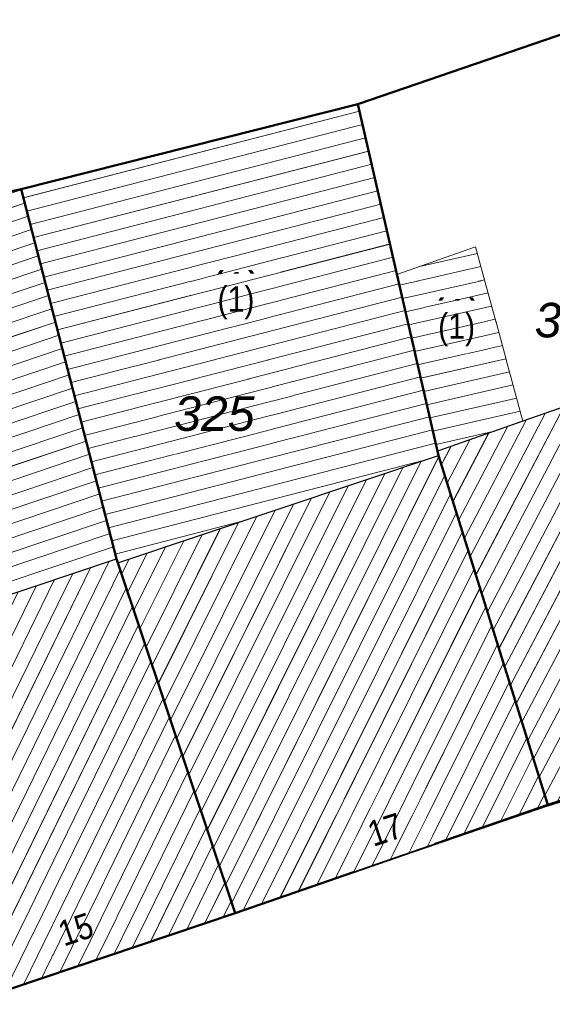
# Model space of a CAD drawing. Header units: millimetres. Extents: x 32365810 to 32368499, y 5620272 to 5622478.
# Tile 243 of 249: x 32366644 to 32366658, y 5620863 to 5620890. Entities that reach past the tile are written whole.
import ezdxf

# ---------------------------------------------------------------- set-up
doc = ezdxf.new("R2010")
doc.units = ezdxf.units.MM
for name, pattern in [('1600.1047', [0]), ('1600.2028', [0]), ('1600.2505', [0])]:
    doc.linetypes.add(name, pattern=pattern)
doc.layers.get('0').update_dxf_attribs({"color": 1, "linetype": 'CONTINUOUS'})
for name, color, linetype in [('_K_Ebene 32', 251, 'CONTINUOUS'), ('_K_Gebäude', 251, 'CONTINUOUS'), ('_K_Lagebezeichnungen', 251, 'CONTINUOUS'), ('Ebene 32', 7, 'CONTINUOUS')]:
    doc.layers.add(name, color=color, linetype=linetype)
doc.layers.add('_K_Flurstücke_Grenzpunkte', color=251, linetype='CONTINUOUS', lineweight=50)
for name, color, linetype, transparency in [('Flurstücke_Grenzpunkte', 11, 'CONTINUOUS', 0.75), ('Gebäude', 31, 'CONTINUOUS', 0.75), ('Lagebezeichnungen', 12, 'CONTINUOUS', 0.75)]:
    doc.layers.add(name, color=color, linetype=linetype, transparency=transparency)
doc.styles.add('Flurstücksnummer - K 10 700', font='ariali.ttf')
doc.styles.add('Hausnummern NRW', font='arial.ttf', dxfattribs={"width": 0.85})

# ---------------------------------------------------------------- blocks, each defined once
blk = doc.blocks.new('O896')
at = {"layer": 'Flurstücke_Grenzpunkte', "color": 7, "linetype": '1600.2028', "lineweight": 35}
for p, q in [((32366143.775, 5622243.462), (32366134.689, 5622241.537)), ((32366146.402, 5622233.287), (32366143.775, 5622243.462)), ((32366134.702, 5622241.498), (32366134.689, 5622241.537)), ((32366141.709, 5622220.848), (32366134.702, 5622241.498)), ((32366146.439, 5622233.174), (32366146.402, 5622233.287)), ((32366149.672, 5622223.531), (32366146.439, 5622233.174)), ((32366141.709, 5622220.848), (32366149.672, 5622223.531))]:
    blk.add_line(p, q, dxfattribs=at)
at = {"layer": 'Flurstücke_Grenzpunkte', "color": 7, "lineweight": 18, "insert": (32366141.099, 5622233.456), "char_height": 0.95, "attachment_point": 8, "line_spacing_factor": 0.69, "style": 'Flurstücksnummer - K 10 700', "bg_fill": 2}
blk.add_mtext('324', dxfattribs=at)
blk = doc.blocks.new('O1315')
at = {"layer": 'Flurstücke_Grenzpunkte', "color": 7, "linetype": '1600.2028', "lineweight": 35}
for p, q in [((32366153.047, 5622245.802), (32366143.775, 5622243.462)), ((32366155.234, 5622236.244), (32366153.047, 5622245.802)), ((32366146.402, 5622233.287), (32366143.775, 5622243.462)), ((32366155.269, 5622236.13), (32366155.234, 5622236.244)), ((32366158.275, 5622226.514), (32366155.269, 5622236.13)), ((32366146.439, 5622233.174), (32366146.402, 5622233.287)), ((32366149.672, 5622223.531), (32366146.439, 5622233.174)), ((32366149.672, 5622223.531), (32366158.275, 5622226.514))]:
    blk.add_line(p, q, dxfattribs=at)
at = {"layer": 'Flurstücke_Grenzpunkte', "color": 7, "lineweight": 18, "insert": (32366149.097, 5622236.793), "char_height": 0.95, "attachment_point": 8, "line_spacing_factor": 0.69, "style": 'Flurstücksnummer - K 10 700', "bg_fill": 2}
blk.add_mtext('325', dxfattribs=at)
blk = doc.blocks.new('O1415')
at = {"layer": 'Flurstücke_Grenzpunkte', "color": 7, "linetype": '1600.2028', "lineweight": 35}
for p, q in [((32366165.519, 5622228.872), (32366158.275, 5622226.514)), ((32366149.672, 5622223.531), (32366158.275, 5622226.514)), ((32366141.709, 5622220.848), (32366149.672, 5622223.531))]:
    blk.add_line(p, q, dxfattribs=at)
blk = doc.blocks.new('O1782')
at = {"layer": 'Flurstücke_Grenzpunkte', "color": 7, "linetype": '1600.2028', "lineweight": 35}
for p, q in [((32366159.813, 5622248.127), (32366153.047, 5622245.802)), ((32366159.813, 5622248.127), (32366162.437, 5622238.416)), ((32366155.234, 5622236.244), (32366153.047, 5622245.802)), ((32366162.437, 5622238.416), (32366165.519, 5622228.872)), ((32366155.269, 5622236.13), (32366155.234, 5622236.244)), ((32366158.275, 5622226.514), (32366155.269, 5622236.13)), ((32366165.519, 5622228.872), (32366158.275, 5622226.514))]:
    blk.add_line(p, q, dxfattribs=at)
at = {"layer": 'Flurstücke_Grenzpunkte', "color": 7, "lineweight": 18, "insert": (32366159.018, 5622239.367), "char_height": 0.95, "attachment_point": 8, "line_spacing_factor": 0.69, "style": 'Flurstücksnummer - K 10 700', "bg_fill": 2}
blk.add_mtext('326', dxfattribs=at)
blk = doc.blocks.new('O2149')
at = {"layer": 'Gebäude', "color": 7, "linetype": '1600.2505', "lineweight": 18}
for p, q in [((32366143.549, 5622243.416), (32366134.689, 5622241.537)), ((32366143.775, 5622243.462), (32366143.549, 5622243.416)), ((32366146.402, 5622233.287), (32366143.775, 5622243.462)), ((32366134.689, 5622241.537), (32366134.701, 5622241.498)), ((32366134.701, 5622241.498), (32366138.368, 5622230.585)), ((32366138.368, 5622230.585), (32366146.402, 5622233.287))]:
    blk.add_line(p, q, dxfattribs=at)
at = {"layer": 'Ebene 32', "color": 7, "lineweight": 18, "insert": (32366141.091, 5622237.526), "char_height": 0.7, "attachment_point": 8, "line_spacing_factor": 0.69, "style": 'Hausnummern NRW', "bg_fill": 2}
blk.add_mtext('(1)', dxfattribs=at)
blk = doc.blocks.new('O2315')
at = {"layer": 'Gebäude', "color": 7, "linetype": '1600.2505', "lineweight": 18}
for p, q in [((32366162.297, 5622238.717), (32366157.591, 5622237.07)), ((32366162.437, 5622238.416), (32366162.297, 5622238.717)), ((32366165.519, 5622228.872), (32366162.437, 5622238.416)), ((32366157.591, 5622237.07), (32366155.234, 5622236.244)), ((32366155.234, 5622236.244), (32366155.269, 5622236.13)), ((32366155.269, 5622236.13), (32366158.275, 5622226.514)), ((32366158.284, 5622226.485), (32366165.522, 5622228.853)), ((32366165.522, 5622228.853), (32366165.519, 5622228.872)), ((32366158.275, 5622226.514), (32366158.284, 5622226.485))]:
    blk.add_line(p, q, dxfattribs=at)
at = {"layer": 'Lagebezeichnungen', "color": 7, "lineweight": 18, "insert": (32366162.131, 5622228.368), "char_height": 0.7, "attachment_point": 8, "rotation": 18.6706, "line_spacing_factor": 0.69, "style": 'Hausnummern NRW', "bg_fill": 2}
blk.add_mtext('19', dxfattribs=at)
blk = doc.blocks.new('O2463')
at = {"layer": 'Gebäude', "color": 7, "linetype": '1600.2505', "lineweight": 18}
for p, q in [((32366138.368, 5622230.585), (32366146.402, 5622233.287)), ((32366146.439, 5622233.174), (32366146.402, 5622233.287)), ((32366149.672, 5622223.531), (32366146.439, 5622233.174)), ((32366138.368, 5622230.585), (32366141.709, 5622220.848)), ((32366141.709, 5622220.848), (32366149.672, 5622223.531))]:
    blk.add_line(p, q, dxfattribs=at)
at = {"layer": 'Lagebezeichnungen', "color": 7, "lineweight": 18, "insert": (32366145.394, 5622222.743), "char_height": 0.7, "attachment_point": 8, "rotation": 18.5619, "line_spacing_factor": 0.69, "style": 'Hausnummern NRW', "bg_fill": 2}
blk.add_mtext('15', dxfattribs=at)
blk = doc.blocks.new('O2513')
at = {"layer": 'Gebäude', "color": 7, "linetype": '1600.2505', "lineweight": 18}
for p, q in [((32366155.269, 5622236.13), (32366146.439, 5622233.174)), ((32366155.269, 5622236.13), (32366158.275, 5622226.514)), ((32366149.672, 5622223.531), (32366146.439, 5622233.174)), ((32366149.672, 5622223.531), (32366158.284, 5622226.485)), ((32366158.275, 5622226.514), (32366158.284, 5622226.485))]:
    blk.add_line(p, q, dxfattribs=at)
at = {"layer": 'Lagebezeichnungen', "color": 7, "lineweight": 18, "insert": (32366153.91, 5622225.499), "char_height": 0.7, "attachment_point": 8, "rotation": 18.3805, "line_spacing_factor": 0.69, "style": 'Hausnummern NRW', "bg_fill": 2}
blk.add_mtext('17', dxfattribs=at)
blk = doc.blocks.new('O2981')
at = {"layer": 'Gebäude', "color": 7, "linetype": '1600.2505', "lineweight": 18}
for p, q in [((32366153.047, 5622245.802), (32366150.955, 5622245.27)), ((32366154.123, 5622241.115), (32366153.047, 5622245.802)), ((32366150.955, 5622245.27), (32366143.775, 5622243.462)), ((32366146.402, 5622233.287), (32366143.775, 5622243.462)), ((32366155.234, 5622236.244), (32366154.123, 5622241.115)), ((32366155.234, 5622236.244), (32366155.269, 5622236.13)), ((32366155.269, 5622236.13), (32366146.439, 5622233.174)), ((32366146.439, 5622233.174), (32366146.402, 5622233.287))]:
    blk.add_line(p, q, dxfattribs=at)
at = {"layer": 'Ebene 32', "color": 7, "lineweight": 18, "insert": (32366149.691, 5622239.878), "char_height": 0.7, "attachment_point": 8, "line_spacing_factor": 0.69, "style": 'Hausnummern NRW', "bg_fill": 2}
blk.add_mtext('(1)', dxfattribs=at)
blk = doc.blocks.new('O3080')
at = {"layer": 'Gebäude', "color": 7, "linetype": '1600.2505', "lineweight": 18}
for p, q in [((32366156.285, 5622241.877), (32366154.123, 5622241.115)), ((32366157.591, 5622237.07), (32366156.285, 5622241.877)), ((32366155.234, 5622236.244), (32366154.123, 5622241.115)), ((32366157.591, 5622237.07), (32366155.234, 5622236.244))]:
    blk.add_line(p, q, dxfattribs=at)
at = {"layer": 'Ebene 32', "color": 7, "lineweight": 18, "insert": (32366155.764, 5622239.132), "char_height": 0.7, "attachment_point": 8, "line_spacing_factor": 0.69, "style": 'Hausnummern NRW', "bg_fill": 2}
blk.add_mtext('(1)', dxfattribs=at)
blk = doc.blocks.new('*X1077')
at = {"color": 253, "linetype": '1600.1047', "lineweight": 18, "true_color": 0xb2b2b2}
for p, q in [((32366135.034941, 5622240.50419), (32366143.779972, 5622243.442742)), ((32366135.154386, 5622240.148722), (32366143.873956, 5622243.078718)), ((32366134.915496, 5622240.859659), (32366140.767728, 5622242.826157)), ((32366135.273831, 5622239.793253), (32366143.967941, 5622242.714694)), ((32366135.393276, 5622239.437784), (32366144.061925, 5622242.35067)), ((32366134.796051, 5622241.215127), (32366137.576041, 5622242.149274)), ((32366135.512721, 5622239.082316), (32366144.155909, 5622241.986646)), ((32366135.632166, 5622238.726847), (32366144.249894, 5622241.622622)), ((32366135.751611, 5622238.371379), (32366144.343878, 5622241.258598)), ((32366135.871056, 5622238.01591), (32366144.437863, 5622240.894574)), ((32366135.990501, 5622237.660442), (32366144.531847, 5622240.53055)), ((32366136.109946, 5622237.304973), (32366144.625831, 5622240.166526)), ((32366136.229391, 5622236.949505), (32366144.719816, 5622239.802502)), ((32366136.348836, 5622236.594036), (32366144.8138, 5622239.438478)), ((32366136.468281, 5622236.238567), (32366144.907784, 5622239.074454)), ((32366136.587726, 5622235.883099), (32366145.001769, 5622238.71043)), ((32366136.707171, 5622235.52763), (32366145.095753, 5622238.346407)), ((32366136.826616, 5622235.172162), (32366145.189738, 5622237.982383)), ((32366136.946061, 5622234.816693), (32366145.283722, 5622237.618359)), ((32366137.065506, 5622234.461225), (32366145.377706, 5622237.254335)), ((32366137.184951, 5622234.105756), (32366145.471691, 5622236.890311)), ((32366137.304396, 5622233.750288), (32366145.565675, 5622236.526287)), ((32366137.423841, 5622233.394819), (32366145.659659, 5622236.162263)), ((32366137.543286, 5622233.03935), (32366145.753644, 5622235.798239)), ((32366137.662731, 5622232.683882), (32366145.847628, 5622235.434215)), ((32366137.782176, 5622232.328413), (32366145.941613, 5622235.070191)), ((32366137.901621, 5622231.972945), (32366146.035597, 5622234.706167)), ((32366138.021066, 5622231.617476), (32366146.129581, 5622234.342143)), ((32366138.140511, 5622231.262008), (32366146.223566, 5622233.978119)), ((32366138.259956, 5622230.906539), (32366146.31755, 5622233.614095))]:
    blk.add_line(p, q, dxfattribs=at)
blk = doc.blocks.new('*X1131')
at = {"color": 253, "linetype": '1600.1047', "lineweight": 18, "true_color": 0xb2b2b2}
for p, q in [((32366157.405128, 5622229.296663), (32366162.316488, 5622238.6751)), ((32366157.246896, 5622229.802839), (32366161.829424, 5622238.553358)), ((32366156.930431, 5622230.81519), (32366160.792817, 5622238.190568)), ((32366157.088663, 5622230.309014), (32366161.31112, 5622238.371963)), ((32366157.563361, 5622228.790488), (32366162.500742, 5622238.218612)), ((32366156.772198, 5622231.321365), (32366160.274513, 5622238.009172)), ((32366156.455734, 5622232.333716), (32366159.237905, 5622237.646382)), ((32366156.613966, 5622231.82754), (32366159.756209, 5622237.827777)), ((32366157.721593, 5622228.284313), (32366162.662206, 5622237.718608)), ((32366156.297501, 5622232.839891), (32366158.719601, 5622237.464986)), ((32366155.981036, 5622233.852242), (32366157.682993, 5622237.102196)), ((32366156.139269, 5622233.346067), (32366158.201297, 5622237.283591)), ((32366157.879826, 5622227.778137), (32366162.82367, 5622237.218603)), ((32366155.822804, 5622234.358417), (32366157.164561, 5622236.920556)), ((32366155.506339, 5622235.370768), (32366156.127643, 5622236.557173)), ((32366155.664571, 5622234.864593), (32366156.646102, 5622236.738865)), ((32366158.038058, 5622227.271962), (32366162.985134, 5622236.718599)), ((32366155.348106, 5622235.876943), (32366155.609184, 5622236.375482)), ((32366158.196291, 5622226.765786), (32366163.146598, 5622236.218594)), ((32366158.511541, 5622226.559443), (32366163.308062, 5622235.71859)), ((32366159.022371, 5622226.726567), (32366163.469526, 5622235.218586)), ((32366159.533202, 5622226.893692), (32366163.63099, 5622234.718581)), ((32366160.044032, 5622227.060816), (32366163.792454, 5622234.218577)), ((32366160.554862, 5622227.22794), (32366163.953919, 5622233.718572)), ((32366161.065693, 5622227.395065), (32366164.115383, 5622233.218568)), ((32366161.576523, 5622227.562189), (32366164.276847, 5622232.718564)), ((32366162.087354, 5622227.729314), (32366164.438311, 5622232.218559)), ((32366162.598184, 5622227.896438), (32366164.599775, 5622231.718555)), ((32366163.109015, 5622228.063562), (32366164.761239, 5622231.218551)), ((32366163.619845, 5622228.230687), (32366164.922703, 5622230.718546)), ((32366164.130675, 5622228.397811), (32366165.084167, 5622230.218542)), ((32366164.641506, 5622228.564936), (32366165.245632, 5622229.718537)), ((32366165.152336, 5622228.73206), (32366165.407096, 5622229.218533))]:
    blk.add_line(p, q, dxfattribs=at)
blk = doc.blocks.new('*X1173')
at = {"color": 253, "linetype": '1600.1047', "lineweight": 18, "true_color": 0xb2b2b2}
for p, q in [((32366140.893267, 5622223.22537), (32366145.698294, 5622233.050329)), ((32366141.065386, 5622222.723746), (32366146.197918, 5622233.218363)), ((32366141.237505, 5622222.222123), (32366146.501905, 5622232.986374)), ((32366140.549029, 5622224.228617), (32366144.699046, 5622232.714262)), ((32366140.721148, 5622223.726993), (32366145.19867, 5622232.882295)), ((32366140.37691, 5622224.73024), (32366144.199423, 5622232.546228)), ((32366141.409624, 5622221.7205), (32366146.671687, 5622232.47997)), ((32366140.032671, 5622225.733487), (32366143.200175, 5622232.21016)), ((32366140.20479, 5622225.231863), (32366143.699799, 5622232.378194)), ((32366139.860552, 5622226.23511), (32366142.700551, 5622232.042126)), ((32366141.581743, 5622221.218876), (32366146.841468, 5622231.973567)), ((32366139.516314, 5622227.238357), (32366141.701303, 5622231.706059)), ((32366139.688433, 5622226.736734), (32366142.200927, 5622231.874092)), ((32366139.172076, 5622228.241604), (32366140.702055, 5622231.369991)), ((32366139.344195, 5622227.73998), (32366141.201679, 5622231.538025)), ((32366141.839273, 5622220.891893), (32366147.01125, 5622231.467163)), ((32366138.999957, 5622228.743227), (32366140.202431, 5622231.201957)), ((32366138.655718, 5622229.746474), (32366139.203183, 5622230.865889)), ((32366138.827838, 5622229.244851), (32366139.702807, 5622231.033923)), ((32366142.339076, 5622221.060294), (32366147.181031, 5622230.96076)), ((32366138.483599, 5622230.248098), (32366138.703559, 5622230.697856)), ((32366142.838879, 5622221.228694), (32366147.350812, 5622230.454357)), ((32366143.338682, 5622221.397094), (32366147.520594, 5622229.947953)), ((32366143.838485, 5622221.565495), (32366147.690375, 5622229.44155)), ((32366144.338289, 5622221.733895), (32366147.860157, 5622228.935147)), ((32366144.838092, 5622221.902295), (32366148.029938, 5622228.428743)), ((32366145.337895, 5622222.070696), (32366148.199719, 5622227.92234)), ((32366145.837698, 5622222.239096), (32366148.369501, 5622227.415936)), ((32366146.337501, 5622222.407496), (32366148.539282, 5622226.909533)), ((32366146.837304, 5622222.575897), (32366148.709064, 5622226.40313)), ((32366147.337107, 5622222.744297), (32366148.878845, 5622225.896726)), ((32366147.836911, 5622222.912697), (32366149.048626, 5622225.390323)), ((32366148.336714, 5622223.081098), (32366149.218408, 5622224.883919)), ((32366148.836517, 5622223.249498), (32366149.388189, 5622224.377516)), ((32366149.33632, 5622223.417898), (32366149.557971, 5622223.871113))]:
    blk.add_line(p, q, dxfattribs=at)
blk = doc.blocks.new('*X1188')
at = {"color": 253, "linetype": '1600.1047', "lineweight": 18, "true_color": 0xb2b2b2}
for p, q in [((32366149.239625, 5622224.820637), (32366154.789831, 5622235.96959)), ((32366149.408206, 5622224.317813), (32366155.276555, 5622236.105833)), ((32366149.071043, 5622225.32346), (32366154.28716, 5622235.801312)), ((32366148.733881, 5622226.329107), (32366153.281818, 5622235.464755)), ((32366148.902462, 5622225.826284), (32366153.784489, 5622235.633033)), ((32366149.576787, 5622223.81499), (32366155.438135, 5622235.588947)), ((32366148.5653, 5622226.831931), (32366152.779147, 5622235.296477)), ((32366148.228138, 5622227.837577), (32366151.773805, 5622234.959921)), ((32366148.396719, 5622227.334754), (32366152.276476, 5622235.128199)), ((32366149.89185, 5622223.606411), (32366155.599716, 5622235.072061)), ((32366147.890975, 5622228.843224), (32366150.768463, 5622234.623365)), ((32366148.059556, 5622228.340401), (32366151.271134, 5622234.791643)), ((32366147.722394, 5622229.346048), (32366150.265792, 5622234.455087)), ((32366150.397008, 5622223.779685), (32366155.761296, 5622234.555176)), ((32366147.385232, 5622230.351695), (32366149.26045, 5622234.118531)), ((32366147.553813, 5622229.848871), (32366149.763121, 5622234.286809)), ((32366147.216651, 5622230.854518), (32366148.757779, 5622233.950252)), ((32366150.902166, 5622223.952959), (32366155.922877, 5622234.03829)), ((32366146.879488, 5622231.860165), (32366147.752437, 5622233.613696)), ((32366147.048069, 5622231.357342), (32366148.255108, 5622233.781974)), ((32366151.407324, 5622224.126233), (32366156.084458, 5622233.521404)), ((32366146.542326, 5622232.865812), (32366146.747095, 5622233.27714)), ((32366146.710907, 5622232.362989), (32366147.249766, 5622233.445418)), ((32366151.912482, 5622224.299507), (32366156.246038, 5622233.004518)), ((32366152.417641, 5622224.472781), (32366156.407619, 5622232.487632)), ((32366152.922799, 5622224.646056), (32366156.569199, 5622231.970746)), ((32366153.427957, 5622224.81933), (32366156.73078, 5622231.453861)), ((32366153.933115, 5622224.992604), (32366156.89236, 5622230.936975)), ((32366154.438274, 5622225.165878), (32366157.053941, 5622230.420089)), ((32366154.943432, 5622225.339152), (32366157.215522, 5622229.903203)), ((32366155.44859, 5622225.512427), (32366157.377102, 5622229.386317)), ((32366155.953748, 5622225.685701), (32366157.538683, 5622228.869431)), ((32366156.458906, 5622225.858975), (32366157.700263, 5622228.352545)), ((32366156.964065, 5622226.032249), (32366157.861844, 5622227.83566)), ((32366157.469223, 5622226.205523), (32366158.023424, 5622227.318774)), ((32366157.974381, 5622226.378798), (32366158.185005, 5622226.801888))]:
    blk.add_line(p, q, dxfattribs=at)
blk = doc.blocks.new('*X1326')
at = {"color": 253, "linetype": '1600.1047', "lineweight": 18, "true_color": 0xb2b2b2}
for p, q in [((32366143.837785, 5622243.218818), (32366153.091536, 5622245.608004)), ((32366143.931529, 5622242.855724), (32366153.175473, 5622245.242378)), ((32366144.025274, 5622242.49263), (32366153.25941, 5622244.876753)), ((32366144.119018, 5622242.129537), (32366153.343347, 5622244.511127)), ((32366144.212762, 5622241.766443), (32366153.427284, 5622244.145501)), ((32366144.306506, 5622241.403349), (32366153.511221, 5622243.779875)), ((32366144.40025, 5622241.040256), (32366153.595159, 5622243.41425)), ((32366144.493995, 5622240.677162), (32366153.679096, 5622243.048624)), ((32366144.587739, 5622240.314068), (32366153.763033, 5622242.682998)), ((32366144.681483, 5622239.950974), (32366153.84697, 5622242.317373)), ((32366144.775227, 5622239.587881), (32366153.930907, 5622241.951747)), ((32366144.868971, 5622239.224787), (32366154.014844, 5622241.586121)), ((32366144.962715, 5622238.861693), (32366154.098781, 5622241.220495)), ((32366145.05646, 5622238.4986), (32366154.182353, 5622240.854775)), ((32366145.150204, 5622238.135506), (32366154.265777, 5622240.489017)), ((32366145.243948, 5622237.772412), (32366154.349201, 5622240.123259)), ((32366145.337692, 5622237.409319), (32366154.432625, 5622239.757501)), ((32366145.431436, 5622237.046225), (32366154.516048, 5622239.391742)), ((32366145.525181, 5622236.683131), (32366154.599472, 5622239.025984)), ((32366145.618925, 5622236.320038), (32366154.682896, 5622238.660226)), ((32366145.712669, 5622235.956944), (32366154.76632, 5622238.294467)), ((32366145.806413, 5622235.59385), (32366154.849744, 5622237.928709)), ((32366145.900157, 5622235.230757), (32366154.933168, 5622237.562951)), ((32366145.993902, 5622234.867663), (32366155.016591, 5622237.197193)), ((32366146.087646, 5622234.504569), (32366155.100015, 5622236.831434)), ((32366146.18139, 5622234.141475), (32366155.183439, 5622236.465676)), ((32366146.275134, 5622233.778382), (32366154.883397, 5622236.000913)), ((32366146.368878, 5622233.415288), (32366149.826117, 5622234.307898))]:
    blk.add_line(p, q, dxfattribs=at)
blk = doc.blocks.new('*X1355')
at = {"color": 253, "linetype": '1600.1047', "lineweight": 18, "true_color": 0xb2b2b2}
for p, q in [((32366154.704637, 5622241.319999), (32366156.335281, 5622241.69193)), ((32366154.190708, 5622240.818146), (32366156.433683, 5622241.329743)), ((32366154.274098, 5622240.452536), (32366156.532084, 5622240.967556)), ((32366154.357488, 5622240.086925), (32366156.630486, 5622240.60537)), ((32366154.440878, 5622239.721315), (32366156.728887, 5622240.243183)), ((32366154.524268, 5622239.355704), (32366156.827288, 5622239.880996)), ((32366154.607658, 5622238.990094), (32366156.92569, 5622239.51881)), ((32366154.691048, 5622238.624483), (32366157.024091, 5622239.156623)), ((32366154.774439, 5622238.258872), (32366157.122493, 5622238.794436)), ((32366154.857829, 5622237.893262), (32366157.220894, 5622238.43225)), ((32366154.941219, 5622237.527651), (32366157.319296, 5622238.070063)), ((32366155.024609, 5622237.162041), (32366157.417697, 5622237.707877)), ((32366155.107999, 5622236.79643), (32366157.516099, 5622237.34569)), ((32366155.191389, 5622236.43082), (32366156.840272, 5622236.806911))]:
    blk.add_line(p, q, dxfattribs=at)

msp = doc.modelspace()

# ---------------------------------------------------------------- linework, layer by layer
at = {"layer": '_K_Flurstücke_Grenzpunkte', "linetype": '1600.2028', "lineweight": 35}
for p, q in [((32366665.344, 5620871.126), (32366658.1, 5620868.768)), ((32366649.497, 5620865.785), (32366658.1, 5620868.768)), ((32366641.534, 5620863.102), (32366649.497, 5620865.785))]:
    msp.add_line(p, q, dxfattribs=at)
at = {"layer": '_K_Flurstücke_Grenzpunkte', "linetype": '1600.2028'}
msp.add_lwpolyline([(32366658.1, 5620868.768), (32366655.094, 5620878.384), (32366655.059, 5620878.498), (32366652.872, 5620888.056), (32366643.6, 5620885.716), (32366646.227, 5620875.541), (32366646.264, 5620875.428), (32366649.497, 5620865.785)], close=True, dxfattribs=at)
at = {"layer": '_K_Gebäude', "linetype": '1600.2505', "lineweight": 18}
for p, q in [((32366652.872, 5620888.056), (32366650.78, 5620887.524)), ((32366653.948, 5620883.369), (32366652.872, 5620888.056)), ((32366650.78, 5620887.524), (32366643.6, 5620885.716)), ((32366646.227, 5620875.541), (32366643.6, 5620885.716)), ((32366656.11, 5620884.131), (32366653.948, 5620883.369)), ((32366657.416, 5620879.324), (32366656.11, 5620884.131)), ((32366655.059, 5620878.498), (32366653.948, 5620883.369)), ((32366657.416, 5620879.324), (32366655.059, 5620878.498)), ((32366655.059, 5620878.498), (32366655.094, 5620878.384)), ((32366655.094, 5620878.384), (32366646.264, 5620875.428)), ((32366646.264, 5620875.428), (32366646.227, 5620875.541))]:
    msp.add_line(p, q, dxfattribs=at)
at = {"layer": '_K_Gebäude', "linetype": '1600.1047', "lineweight": 18}
for p, q in [((32366643.663, 5620885.472), (32366652.917, 5620887.862)), ((32366643.757, 5620885.109), (32366653.001, 5620887.496)), ((32366643.851, 5620884.746), (32366653.085, 5620887.13)), ((32366643.944, 5620884.383), (32366653.169, 5620886.765)), ((32366644.038, 5620884.02), (32366653.253, 5620886.399)), ((32366644.132, 5620883.657), (32366653.337, 5620886.034)), ((32366634.86, 5620882.758), (32366643.605, 5620885.696)), ((32366644.226, 5620883.294), (32366653.421, 5620885.668)), ((32366634.98, 5620882.402), (32366643.699, 5620885.332)), ((32366644.319, 5620882.931), (32366653.505, 5620885.302)), ((32366635.099, 5620882.047), (32366643.793, 5620884.968)), ((32366644.413, 5620882.568), (32366653.588, 5620884.937)), ((32366635.219, 5620881.691), (32366643.887, 5620884.604)), ((32366644.507, 5620882.205), (32366653.672, 5620884.571)), ((32366635.338, 5620881.336), (32366643.981, 5620884.24)), ((32366644.601, 5620881.842), (32366653.756, 5620884.205)), ((32366635.458, 5620880.981), (32366644.075, 5620883.876)), ((32366654.53, 5620883.574), (32366656.161, 5620883.946)), ((32366644.694, 5620881.478), (32366653.84, 5620883.84)), ((32366654.016, 5620883.072), (32366656.259, 5620883.583)), ((32366635.577, 5620880.625), (32366644.169, 5620883.512)), ((32366644.788, 5620881.115), (32366653.924, 5620883.474)), ((32366635.696, 5620880.27), (32366644.263, 5620883.148)), ((32366644.882, 5620880.752), (32366654.008, 5620883.108)), ((32366654.1, 5620882.706), (32366656.358, 5620883.221)), ((32366635.816, 5620879.914), (32366644.357, 5620882.784)), ((32366654.183, 5620882.341), (32366656.456, 5620882.859)), ((32366644.976, 5620880.389), (32366654.091, 5620882.743)), ((32366635.935, 5620879.559), (32366644.451, 5620882.42)), ((32366645.069, 5620880.026), (32366654.175, 5620882.377)), ((32366654.266, 5620881.975), (32366656.554, 5620882.497)), ((32366636.055, 5620879.203), (32366644.545, 5620882.056)), ((32366645.163, 5620879.663), (32366654.258, 5620882.011)), ((32366654.35, 5620881.609), (32366656.653, 5620882.135)), ((32366636.174, 5620878.848), (32366644.639, 5620881.692)), ((32366654.433, 5620881.244), (32366656.751, 5620881.772)), ((32366645.257, 5620879.3), (32366654.341, 5620881.645)), ((32366636.294, 5620878.492), (32366644.733, 5620881.328)), ((32366645.351, 5620878.937), (32366654.425, 5620881.28)), ((32366654.516, 5620880.878), (32366656.85, 5620881.41)), ((32366636.413, 5620878.137), (32366644.827, 5620880.964)), ((32366645.444, 5620878.574), (32366654.508, 5620880.914)), ((32366654.6, 5620880.513), (32366656.948, 5620881.048)), ((32366657.231, 5620871.55), (32366662.142, 5620880.929)), ((32366636.533, 5620877.781), (32366644.921, 5620880.6)), ((32366654.683, 5620880.147), (32366657.046, 5620880.686)), ((32366656.914, 5620872.563), (32366661.137, 5620880.626)), ((32366657.072, 5620872.056), (32366661.655, 5620880.807)), ((32366645.538, 5620878.211), (32366654.592, 5620880.548)), ((32366656.756, 5620873.069), (32366660.618, 5620880.444)), ((32366657.389, 5620871.044), (32366662.326, 5620880.472)), ((32366636.652, 5620877.426), (32366645.015, 5620880.236)), ((32366645.632, 5620877.848), (32366654.675, 5620880.182)), ((32366654.767, 5620879.781), (32366657.145, 5620880.324)), ((32366656.439, 5620874.081), (32366659.582, 5620880.081)), ((32366656.598, 5620873.575), (32366660.1, 5620880.263)), ((32366636.771, 5620877.07), (32366645.109, 5620879.872)), ((32366645.726, 5620877.484), (32366654.759, 5620879.817)), ((32366654.85, 5620879.416), (32366657.243, 5620879.962)), ((32366656.281, 5620874.587), (32366659.063, 5620879.9)), ((32366657.547, 5620870.538), (32366662.488, 5620879.972)), ((32366654.933, 5620879.05), (32366657.342, 5620879.599)), ((32366655.965, 5620875.6), (32366658.027, 5620879.537)), ((32366656.123, 5620875.094), (32366658.545, 5620879.719)), ((32366636.891, 5620876.715), (32366645.203, 5620879.508)), ((32366645.819, 5620877.121), (32366654.842, 5620879.451)), ((32366655.806, 5620876.106), (32366657.508, 5620879.356)), ((32366657.705, 5620870.032), (32366662.649, 5620879.472)), ((32366637.01, 5620876.359), (32366645.297, 5620879.144)), ((32366645.913, 5620876.758), (32366654.925, 5620879.085)), ((32366655.017, 5620878.684), (32366656.666, 5620879.061)), ((32366655.49, 5620877.118), (32366656.472, 5620878.993)), ((32366655.648, 5620876.612), (32366656.99, 5620879.174)), ((32366637.13, 5620876.004), (32366645.391, 5620878.78)), ((32366646.007, 5620876.395), (32366655.009, 5620878.719)), ((32366655.332, 5620877.624), (32366655.953, 5620878.811)), ((32366657.863, 5620869.526), (32366662.811, 5620878.972)), ((32366655.174, 5620878.131), (32366655.435, 5620878.629)), ((32366658.022, 5620869.019), (32366662.972, 5620878.472)), ((32366637.249, 5620875.648), (32366645.485, 5620878.416)), ((32366646.101, 5620876.032), (32366654.709, 5620878.255)), ((32366649.065, 5620867.074), (32366654.615, 5620878.223)), ((32366649.234, 5620866.571), (32366655.102, 5620878.359)), ((32366637.369, 5620875.293), (32366645.579, 5620878.052)), ((32366648.896, 5620867.577), (32366654.113, 5620878.055)), ((32366637.488, 5620874.938), (32366645.673, 5620877.688)), ((32366648.559, 5620868.583), (32366653.107, 5620877.718)), ((32366648.728, 5620868.08), (32366653.61, 5620877.887)), ((32366649.402, 5620866.069), (32366655.264, 5620877.843)), ((32366648.222, 5620869.588), (32366652.102, 5620877.382)), ((32366648.391, 5620869.086), (32366652.605, 5620877.55)), ((32366637.608, 5620874.582), (32366645.767, 5620877.324)), ((32366648.054, 5620870.091), (32366651.599, 5620877.214)), ((32366649.717, 5620865.86), (32366655.425, 5620877.326)), ((32366637.727, 5620874.227), (32366645.861, 5620876.96)), ((32366647.716, 5620871.097), (32366650.594, 5620876.877)), ((32366647.885, 5620870.594), (32366651.097, 5620877.045)), ((32366650.222, 5620866.033), (32366655.587, 5620876.809)), ((32366637.846, 5620873.871), (32366645.955, 5620876.596)), ((32366646.194, 5620875.669), (32366649.652, 5620876.562)), ((32366647.379, 5620872.103), (32366649.589, 5620876.54)), ((32366647.548, 5620871.6), (32366650.091, 5620876.709)), ((32366647.211, 5620872.605), (32366649.086, 5620876.372)), ((32366650.728, 5620866.207), (32366655.748, 5620876.292)), ((32366637.966, 5620873.516), (32366646.049, 5620876.232)), ((32366646.873, 5620873.611), (32366648.081, 5620876.036)), ((32366647.042, 5620873.108), (32366648.583, 5620876.204)), ((32366638.085, 5620873.16), (32366646.143, 5620875.868)), ((32366646.705, 5620874.114), (32366647.578, 5620875.867)), ((32366651.233, 5620866.38), (32366655.91, 5620875.775)), ((32366640.891, 5620864.977), (32366646.023, 5620875.472)), ((32366646.368, 5620875.119), (32366646.573, 5620875.531)), ((32366646.536, 5620874.617), (32366647.075, 5620875.699)), ((32366640.719, 5620865.479), (32366645.524, 5620875.304)), ((32366641.063, 5620864.476), (32366646.327, 5620875.24)), ((32366651.738, 5620866.553), (32366656.071, 5620875.258)), ((32366640.374, 5620866.482), (32366644.524, 5620874.968)), ((32366640.547, 5620865.981), (32366645.024, 5620875.136)), ((32366640.202, 5620866.984), (32366644.025, 5620874.8)), ((32366641.235, 5620863.974), (32366646.497, 5620874.734)), ((32366652.243, 5620866.726), (32366656.233, 5620874.741)), ((32366641.407, 5620863.473), (32366646.667, 5620874.227)), ((32366652.748, 5620866.9), (32366656.395, 5620874.224)), ((32366641.665, 5620863.146), (32366646.837, 5620873.721)), ((32366653.253, 5620867.073), (32366656.556, 5620873.708)), ((32366642.165, 5620863.314), (32366647.006, 5620873.214)), ((32366653.759, 5620867.246), (32366656.718, 5620873.191)), ((32366642.664, 5620863.482), (32366647.176, 5620872.708)), ((32366654.264, 5620867.42), (32366656.879, 5620872.674)), ((32366643.164, 5620863.651), (32366647.346, 5620872.202)), ((32366654.769, 5620867.593), (32366657.041, 5620872.157)), ((32366643.664, 5620863.819), (32366647.516, 5620871.695)), ((32366655.274, 5620867.766), (32366657.203, 5620871.64)), ((32366644.164, 5620863.988), (32366647.686, 5620871.189)), ((32366655.779, 5620867.939), (32366657.364, 5620871.123)), ((32366644.664, 5620864.156), (32366647.855, 5620870.682)), ((32366656.284, 5620868.113), (32366657.526, 5620870.606)), ((32366645.163, 5620864.324), (32366648.025, 5620870.176)), ((32366656.789, 5620868.286), (32366657.687, 5620870.089)), ((32366645.663, 5620864.493), (32366648.195, 5620869.67)), ((32366657.295, 5620868.459), (32366657.849, 5620869.572)), ((32366646.163, 5620864.661), (32366648.365, 5620869.163)), ((32366657.8, 5620868.632), (32366658.01, 5620869.056)), ((32366646.663, 5620864.83), (32366648.534, 5620868.657)), ((32366647.163, 5620864.998), (32366648.704, 5620868.15)), ((32366647.662, 5620865.166), (32366648.874, 5620867.644)), ((32366648.162, 5620865.335), (32366649.044, 5620867.138)), ((32366648.662, 5620865.503), (32366649.214, 5620866.631)), ((32366649.162, 5620865.672), (32366649.383, 5620866.125))]:
    msp.add_line(p, q, dxfattribs=at)
at = {"layer": '_K_Gebäude', "linetype": '1600.2505', "lineweight": 18}
msp.add_lwpolyline([(32366634.526, 5620883.752), (32366638.193, 5620872.839), (32366646.227, 5620875.541), (32366643.6, 5620885.716), (32366643.374, 5620885.67), (32366634.514, 5620883.791)], close=True, dxfattribs=at)
at = {"layer": '_K_Gebäude', "linetype": '1600.2505', "lineweight": -2}
msp.add_lwpolyline([(32366658.109, 5620868.739), (32366665.347, 5620871.107), (32366665.344, 5620871.126), (32366662.262, 5620880.67), (32366662.122, 5620880.971), (32366657.416, 5620879.324), (32366655.059, 5620878.498), (32366655.094, 5620878.384), (32366658.1, 5620868.768)], close=True, dxfattribs=at)

# ---------------------------------------------------------------- next in the draw order: texts
at = {"layer": '_K_Ebene 32', "lineweight": 18, "char_height": 1, "attachment_point": 8, "line_spacing_factor": 0.69, "style": 'Hausnummern NRW', "bg_fill": 2}
for insert in [(32366649.516, 5620882.132), (32366655.589, 5620881.386)]:
    msp.add_mtext('(1)', dxfattribs=dict(at, insert=insert))
at = {"layer": '_K_Lagebezeichnungen', "lineweight": 18, "char_height": 1, "attachment_point": 8, "line_spacing_factor": 0.69, "style": 'Hausnummern NRW', "bg_fill": 2}
for s, insert, rotation in [('17', (32366653.735, 5620867.753), 18.3805), ('15', (32366645.219, 5620864.997), 18.5619)]:
    msp.add_mtext(s, dxfattribs=dict(at, insert=insert, rotation=rotation))

# ---------------------------------------------------------------- next in the draw order: linework, layer by layer
at = {"layer": '_K_Flurstücke_Grenzpunkte', "linetype": '1600.2028'}
for points in [[(32366658.1, 5620868.768), (32366655.094, 5620878.384), (32366655.059, 5620878.498), (32366652.872, 5620888.056), (32366659.638, 5620890.381), (32366662.262, 5620880.67), (32366665.344, 5620871.126)], [(32366649.497, 5620865.785), (32366646.264, 5620875.428), (32366646.227, 5620875.541), (32366643.6, 5620885.716), (32366634.514, 5620883.791), (32366634.527, 5620883.752), (32366641.534, 5620863.102)]]:
    msp.add_lwpolyline(points, close=True, dxfattribs=at)
at = {"layer": '_K_Gebäude', "linetype": '1600.2505', "lineweight": 18}
msp.add_line((32366655.059, 5620878.498), (32366653.948, 5620883.369), dxfattribs=at)
at = {"layer": '_K_Gebäude', "linetype": '1600.2505', "lineweight": -2}
for points in [[(32366655.094, 5620878.384), (32366658.1, 5620868.768), (32366658.109, 5620868.739), (32366649.497, 5620865.785), (32366646.264, 5620875.428)], [(32366646.264, 5620875.428), (32366649.497, 5620865.785), (32366641.534, 5620863.102), (32366638.193, 5620872.839), (32366646.227, 5620875.541)]]:
    msp.add_lwpolyline(points, close=True, dxfattribs=at)

# ---------------------------------------------------------------- next in the draw order: texts
at = {"layer": '_K_Flurstücke_Grenzpunkte', "lineweight": 18, "char_height": 1.3, "attachment_point": 8, "line_spacing_factor": 0.69, "style": 'Flurstücksnummer - K 10 700', "bg_fill": 2}
for s, insert in [('326', (32366658.843, 5620881.621)), ('325', (32366648.922, 5620879.047))]:
    msp.add_mtext(s, dxfattribs=dict(at, insert=insert))

# ---------------------------------------------------------------- next in the draw order: block references
at = {"layer": 'Flurstücke_Grenzpunkte', "color": 7, "true_color": 0xffffff}
msp.add_blockref('O896', (499.825, -1357.746), dxfattribs=at)

# ---------------------------------------------------------------- next in the draw order: block references
msp.add_blockref('O1315', (499.825, -1357.746), dxfattribs=at)

# ---------------------------------------------------------------- next in the draw order: block references
msp.add_blockref('O1415', (499.825, -1357.746), dxfattribs=at)

# ---------------------------------------------------------------- next in the draw order: block references
msp.add_blockref('O1782', (499.825, -1357.746), dxfattribs=at)
at = {"layer": 'Gebäude', "color": 7, "true_color": 0xffffff}
msp.add_blockref('O2149', (499.825, -1357.746), dxfattribs=at)

# ---------------------------------------------------------------- next in the draw order: block references
for name in ['O2315', 'O2463']:
    msp.add_blockref(name, (499.825, -1357.746), dxfattribs=at)

# ---------------------------------------------------------------- next in the draw order: block references
msp.add_blockref('O2513', (499.825, -1357.746), dxfattribs=at)

# ---------------------------------------------------------------- next in the draw order: block references
msp.add_blockref('O2981', (499.825, -1357.746), dxfattribs=at)

# ---------------------------------------------------------------- next in the draw order: block references
for name in ['*X1077', 'O3080', '*X1188', '*X1173']:
    msp.add_blockref(name, (499.825, -1357.746), dxfattribs=at)

# ---------------------------------------------------------------- next in the draw order: block references
for name in ['*X1326', '*X1355', '*X1131']:
    msp.add_blockref(name, (499.825, -1357.746), dxfattribs=at)

doc.saveas('drawing.dxf')
